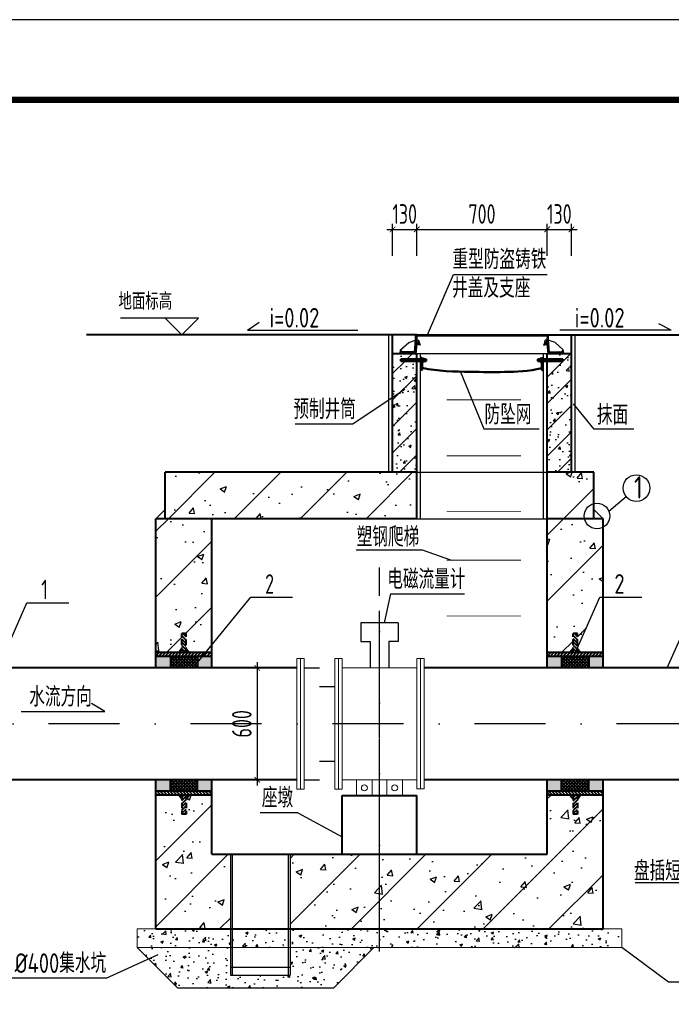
# Model space of a CAD drawing. Extents: x 1154951 to 1177180, y 3484725 to 3514600.
# Tile 10 of 17: x 1161782 to 1165279, y 3506662 to 3511944. Entities that reach past the tile are written whole.
import ezdxf
from ezdxf.enums import TextEntityAlignment as Align

# ---------------------------------------------------------------- set-up
doc = ezdxf.new("R2010")
doc.units = 0
for name, pattern in [('CENTER2', [28.575, 19.05, -3.175, 3.175, -3.175]), ('DASHDOT', [25.4, 12.7, -6.35, 0, -6.35]), ('DASHED', [19.05, 12.7, -6.35]), ('DASHED2', [9.525, 6.35, -3.175])]:
    doc.linetypes.add(name, pattern=pattern)
doc.layers.get('0').update_dxf_attribs({"linetype": 'CONTINUOUS'})
doc.layers.get('Defpoints').update_dxf_attribs({"linetype": 'CONTINUOUS'})
for name, color, linetype in [('2', 2, 'DASHED'), ('DIM', 4, 'CONTINUOUS'), ('DLSS', 8, 'CONTINUOUS'), ('GPSCOMMON', 7, 'CONTINUOUS'), ('HATCH', 251, 'CONTINUOUS'), ('THIN', 7, 'CONTINUOUS'), ('线路', 3, 'CONTINUOUS'), ('细线', 3, 'CONTINUOUS')]:
    doc.layers.add(name, color=color, linetype=linetype)
for name, color, linetype, lineweight in [('构筑物', 10, 'CONTINUOUS', 40), ('标注', 7, 'CONTINUOUS', 25), ('粗实线', 1, 'CONTINUOUS', 40), ('粗线', 1, 'CONTINUOUS', 50), ('轮廓', 1, 'CONTINUOUS', 40)]:
    doc.layers.add(name, color=color, linetype=linetype, lineweight=lineweight)
doc.styles.add('gpshz', font='tssdeng.shx', dxfattribs={"width": 0.8, "height": 2.5, "bigfont": 'hztxt.shx'})
doc.styles.add('TSSD_Dimension', font='tssdeng.shx', dxfattribs={"width": 0.7, "bigfont": 'Hztxt.shx'})
doc.styles.add('TSSD_Rein', font='tssdeng.shx', dxfattribs={"width": 0.7, "bigfont": 'hztxt.shx'})
doc.styles.add('图签', font='txt', dxfattribs={"width": 0.66})
doc.dimstyles.new('TSSD_30_30', dxfattribs={"dimtxt": 105, "dimasz": 30, "dimexe": 30, "dimexo": 75, "dimgap": 30, "dimtad": 1, "dimdec": 0, "dimzin": 0, "dimdsep": 46, "dimtxsty": 'TSSD_Dimension', "dimblk": 'ARCHTICK', "dimblk1": 'ARCHTICK', "dimblk2": 'ARCHTICK', "dimcen": 0, "dimdle": 30, "dimclrt": 7, "dimadec": 0, "dimazin": 0, "dimtfac": 1, "dimtdec": 0, "dimtix": 1, "dimtmove": 2, "dimatfit": 3, "dimfxl": 0, "dimtolj": 1, "dimtzin": 0, "dimarcsym": 0})
pattern_1 = [(50, (-60949.68, 4723840.81), (143.4520365, -12.550427), [15, -165]), (355, (-60949.68, 4723840.81), (-27.750267, 150.438427), [12, -132]), (100.4514, (-60937.72, 4723839.76), (115.701876, 137.887908), [12.748038, -140.228422]), (46.1842, (-60949.68, 4723880.81), (213.44821, -33.103803), [22.5, -247.5]), (96.6356, (-60931.9, 4723878.05), (186.93254, 194.823574), [19.122058, -210.3426]), (351.1842, (-60949.68, 4723880.8), (186.93239, 194.82372), [18, -198]), (21, (-60929.68, 4723870.81), (119.3814104, -80.523778), [15, -165]), (326, (-60929.68, 4723870.81), (48.663066, 145.030009), [12, -132]), (71.4514, (-60919.73, 4723864.1), (168.044526, 64.506099), [12.748038, -140.228422]), (37.5, (-60949.68, 4723840.81), (2.431971, 66.5787708), [0, -130.4, 0, -134, 0, -132.5]), (7.5, (-60949.68, 4723840.81), (52.6139075, 78.8823424), [0, -76.4, 0, -127.4, 0, -50.5]), (327.5, (-60994.28, 4723840.81), (106.7644872, -4.5109743), [0, -50, 0, -156, 0, -207]), (317.5, (-61014.28, 4723840.81), (116.637234, 20.0209965), [0, -65, 0, -103.6, 0, -147])]
pattern_2 = [(50, (-60949.68, 4723840.8), (358.63009, -31.37607), [37.5, -412.5]), (355, (-60949.68, 4723840.8), (-69.37567, 376.09607), [30, -330]), (100.4514, (-60919.8, 4723838.2), (289.25469, 344.71977), [31.870095, -350.571056]), (46.1842, (-60949.7, 4723940.8), (533.62052, -82.75951), [56.25, -618.75]), (96.6356, (-60905.2, 4723933.9), (467.33135, 487.05894), [47.80514, -525.8565]), (351.1842, (-60949.7, 4723940.8), (467.33097, 487.0593), [45, -495]), (21, (-60899.68, 4723915.8), (298.453526, -201.309445), [37.5, -412.5]), (326, (-60899.68, 4723915.8), (121.657666, 362.57502), [30, -330]), (71.4514, (-60874.8, 4723899.03), (420.111314, 161.26525), [31.870095, -350.571056]), (37.5, (-60949.68, 4723840.81), (6.079928, 166.446927), [0, -326, 0, -335, 0, -331.25]), (7.5, (-60949.68, 4723840.81), (131.534769, 197.205856), [0, -191, 0, -318.5, 0, -126.25]), (327.5, (-61061.18, 4723840.81), (266.911218, -11.277436), [0, -125, 0, -390, 0, -517.5]), (317.5, (-61111.18, 4723840.8), (291.593085, 50.05249), [0, -162.5, 0, -259, 0, -367.5]), (45, (-60949.68, 4723840.8), (-176.776695, 176.776695), [])]
pattern_3 = [(50, (-60949.68, 4723840.81), (143.4520365, -12.550427), [15, -165]), (355, (-60949.68, 4723840.81), (-27.750267, 150.438427), [12, -132]), (100.4514, (-60937.72, 4723839.76), (115.701876, 137.887908), [12.748038, -140.228422]), (46.1842, (-60949.68, 4723880.81), (213.44821, -33.103803), [22.5, -247.5]), (96.6356, (-60931.9, 4723878.05), (186.93254, 194.823574), [19.122058, -210.3426]), (351.1842, (-60949.68, 4723880.8), (186.93239, 194.82372), [18, -198]), (21, (-60929.68, 4723870.81), (119.3814104, -80.523778), [15, -165]), (326, (-60929.68, 4723870.81), (48.663066, 145.030009), [12, -132]), (71.4514, (-60919.73, 4723864.1), (168.044526, 64.506099), [12.748038, -140.228422]), (37.5, (-60949.68, 4723840.81), (2.431971, 66.5787708), [0, -130.4, 0, -134, 0, -132.5]), (7.5, (-60949.68, 4723840.81), (52.6139075, 78.8823424), [0, -76.4, 0, -127.4, 0, -50.5]), (327.5, (-60994.28, 4723840.81), (106.7644872, -4.5109743), [0, -50, 0, -156, 0, -207]), (317.5, (-61014.28, 4723840.81), (116.637234, 20.0209965), [0, -65, 0, -103.6, 0, -147]), (45, (-60949.68, 4723840.81), (-70.710678, 70.710678), [])]
pattern_4 = [(135, (1083291.6156, 3361297.3023), (-2.24506403, -2.24506403), [])]

# ---------------------------------------------------------------- blocks, each defined once
blk = doc.blocks.new('套管')
at = {"layer": '构筑物', "linetype": 'DASHED2'}
h = blk.add_hatch(dxfattribs=at)
h.set_pattern_fill('ANSI31', color=256, style=0)
h.set_pattern_definition([(45, (1261.959, -160723.9237), (-2.24506403, 2.24506403), [])])
h.paths.add_polyline_path([(3, 36), (-3, 36), (-3, 16), (3, 16)])
h = blk.add_hatch(dxfattribs=at)
h.set_pattern_fill('ANSI31', color=256, angle=90, style=0)
h.set_pattern_definition([(135, (1261.959, -160723.9237), (-2.24506403, -2.24506403), [])])
h.paths.add_polyline_path([(39, 16), (-39, 16), (-39, 12), (39, 12)])
h = blk.add_hatch(dxfattribs=at)
h.set_pattern_fill('AR-CONC', color=256, scale=0.01, style=0)
h.set_pattern_definition([(50, (1261.9589, -160723.9237), (1.82184669, -0.159390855), [0.1905, -2.0955]), (355, (1261.9589, -160723.9237), (-0.35242826, 1.910566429), [0.1524, -1.6764]), (100.451, (1262.1107, -160723.937), (1.469425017, 1.751166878), [0.1619, -1.7809]), (46.1842, (1261.9589, -160723.4157), (2.71079041, -0.42042328), [0.28575, -3.14325]), (96.6356, (1262.1848, -160723.4508), (2.374042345, 2.47425556), [0.24285, -2.67135]), (351.184, (1261.9589, -160723.4157), (2.37404606, 2.47425118), [0.2286, -2.5146]), (21, (1262.2129, -160723.5427), (1.516148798, -1.022655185), [0.1905, -2.0955]), (326, (1262.2129, -160723.5427), (0.618020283, 1.841879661), [0.1524, -1.6764]), (71.4514, (1262.3392, -160723.628), (2.134164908, 0.819228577), [0.1619, -1.7809]), (37.5, (1261.95886, -160723.92374), (0.0308860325, 0.8455503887), [0, -1.65608, 0, -1.7018, 0, -1.68275]), (7.5, (1261.9589, -160723.9237), (0.668196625, 1.001805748), [0, -0.97028, 0, -1.61798, 0, -0.64135]), (327.5, (1261.39244, -160723.92374), (1.3559059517, -0.05728744), [0, -0.635, 0, -1.9812, 0, -2.6289]), (317.5, (1261.1384, -160723.9237), (1.481291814, 0.25426491), [0, -0.8255, 0, -1.31572, 0, -1.8669])])
h.paths.add_polyline_path([(-19, 12), (-39, 12), (-39, 0), (-19, 0)])
h.paths.add_polyline_path([(39, 12), (19, 12), (19, 0), (39, 0)])
h = blk.add_hatch(dxfattribs=at)
h.set_pattern_fill('ANSI37', color=256, angle=90, style=0)
h.set_pattern_definition([(135, (1261.959, -160723.9237), (-2.24506403, -2.24506403), []), (225, (1261.959, -160723.9237), (2.24506403, -2.24506403), [])])
h.paths.add_polyline_path([(19, 12), (-19, 12), (-19, 0), (19, 0)])
for p, q in [((-3, 36), (3, 36)), ((-3, 16), (-3, 36)), ((3, 16), (3, 36)), ((-3, 20.4), (-7.4, 16)), ((3, 20.4), (7.4, 16))]:
    blk.add_line(p, q, dxfattribs=at)
at = {"layer": '构筑物'}
for p, q in [((-39, 16), (39, 16)), ((-39, 12), (39, 12)), ((-19, 12), (-19, 0)), ((19, 12), (19, 0))]:
    blk.add_line(p, q, dxfattribs=at)
blk = doc.blocks.new('_ARCHTICK')
at = {"color": 0, "linetype": 'ByBlock', "const_width": 0.15}
blk.add_lwpolyline([(-0.5, -0.5), (0.5, 0.5)], dxfattribs=at)
blk = doc.blocks.new('*D290')
at = {"layer": 'Defpoints', "color": 0}
for p in [(1163120.1, 3508466.5), (1163056.8, 3507866.5), (1163120.1, 3507866.5)]:
    blk.add_point(p, dxfattribs=at)
at = {"layer": 'DIM', "color": 0, "lineweight": -2}
for p, q in [((1163045.1, 3508466.5), (1163026.8, 3508466.5)), ((1163056.8, 3508496.5), (1163056.8, 3507836.5)), ((1163045.1, 3507866.5), (1163026.8, 3507866.5))]:
    blk.add_line(p, q, dxfattribs=at)
at = {"layer": 'DIM', "color": 0, "lineweight": -2, "xscale": 30, "yscale": 30, "zscale": 30}
for p, rotation in [((1163056.8, 3508466.5), 90), ((1163056.8, 3507866.5), 270)]:
    blk.add_blockref('_ARCHTICK', p, dxfattribs=dict(at, rotation=rotation))
at = {"layer": 'DIM', "color": 7, "insert": (1162974.3, 3508166.5), "char_height": 105, "attachment_point": 5, "rotation": 90, "style": 'TSSD_Dimension'}
blk.add_mtext('\\A1;600', dxfattribs=at)
blk = doc.blocks.new('*D291')
at = {"layer": 'Defpoints', "color": 0}
for p in [(1163913.3, 3510819.2), (1163783.3, 3510602.6), (1163913.3, 3510602.6)]:
    blk.add_point(p, dxfattribs=at)
at = {"layer": 'DIM', "color": 0, "lineweight": -2}
for p, q in [((1163783.3, 3510677.6), (1163783.3, 3510849.2)), ((1163913.3, 3510677.6), (1163913.3, 3510849.2)), ((1163753.3, 3510819.2), (1163943.3, 3510819.2))]:
    blk.add_line(p, q, dxfattribs=at)
at = {"layer": 'DIM', "color": 0, "lineweight": -2, "xscale": 30, "yscale": 30, "zscale": 30}
blk.add_blockref('_ARCHTICK', (1163783.3, 3510819.2), dxfattribs=at)
at = {"layer": 'DIM', "color": 0, "lineweight": -2, "xscale": 30, "yscale": 30, "zscale": 30, "rotation": 180}
blk.add_blockref('_ARCHTICK', (1163913.3, 3510819.2), dxfattribs=at)
at = {"layer": 'DIM', "color": 7, "insert": (1163848.3, 3510901.7), "char_height": 105, "attachment_point": 5, "style": 'TSSD_Dimension'}
blk.add_mtext('\\A1;130', dxfattribs=at)
blk = doc.blocks.new('*D292')
at = {"layer": 'Defpoints', "color": 0}
for p in [(1164613.3, 3510819.2), (1163913.3, 3510602.6), (1164613.3, 3510602.6)]:
    blk.add_point(p, dxfattribs=at)
at = {"layer": 'DIM', "color": 0, "lineweight": -2}
for p, q in [((1163913.3, 3510677.6), (1163913.3, 3510849.2)), ((1164613.3, 3510677.6), (1164613.3, 3510849.2)), ((1163883.3, 3510819.2), (1164643.3, 3510819.2))]:
    blk.add_line(p, q, dxfattribs=at)
at = {"layer": 'DIM', "color": 0, "lineweight": -2, "xscale": 30, "yscale": 30, "zscale": 30, "rotation": 180}
blk.add_blockref('_ARCHTICK', (1163913.3, 3510819.2), dxfattribs=at)
at = {"layer": 'DIM', "color": 0, "lineweight": -2, "xscale": 30, "yscale": 30, "zscale": 30}
blk.add_blockref('_ARCHTICK', (1164613.3, 3510819.2), dxfattribs=at)
at = {"layer": 'DIM', "color": 7, "insert": (1164263.3, 3510901.7), "char_height": 105, "attachment_point": 5, "style": 'TSSD_Dimension'}
blk.add_mtext('\\A1;700', dxfattribs=at)
blk = doc.blocks.new('*D293')
at = {"layer": 'Defpoints', "color": 0}
for p in [(1164743.3, 3510819.2), (1164613.3, 3510602.6), (1164743.3, 3510602.6)]:
    blk.add_point(p, dxfattribs=at)
at = {"layer": 'DIM', "color": 0, "lineweight": -2}
for p, q in [((1164613.3, 3510677.6), (1164613.3, 3510849.2)), ((1164743.3, 3510677.6), (1164743.3, 3510849.2)), ((1164583.3, 3510819.2), (1164773.3, 3510819.2))]:
    blk.add_line(p, q, dxfattribs=at)
at = {"layer": 'DIM', "color": 0, "lineweight": -2, "xscale": 30, "yscale": 30, "zscale": 30}
blk.add_blockref('_ARCHTICK', (1164613.3, 3510819.2), dxfattribs=at)
at = {"layer": 'DIM', "color": 0, "lineweight": -2, "xscale": 30, "yscale": 30, "zscale": 30, "rotation": 180}
blk.add_blockref('_ARCHTICK', (1164743.3, 3510819.2), dxfattribs=at)
at = {"layer": 'DIM', "color": 7, "insert": (1164678.3, 3510901.7), "char_height": 105, "attachment_point": 5, "style": 'TSSD_Dimension'}
blk.add_mtext('\\A1;130', dxfattribs=at)
blk = doc.blocks.new('*U285')
at = {"color": 0}
blk.add_lwpolyline([(0, 0), (420, 0), (420, 297), (0, 297)], close=True, dxfattribs=at)
at = {"color": 0, "const_width": 0.75}
blk.add_lwpolyline([(410, 10), (410, 287), (25, 287), (25, 10), (410, 10)], dxfattribs=at)
at = {"color": 0, "linetype": 'Continuous', "style": '图签', "flags": 8}
for tag, width, p, p2 in [('设计总负责', 0.611046, (130.25, 28.99), (141.11, 28.99)), ('工程名称', 2.988281, (283.25, 28.99), (325.75, 28.99)), ('图纸编号', 2.575163, (345.13, 28.99), (381.76, 28.99)), ('子项名称', 2.988281, (283.25, 20.99), (325.75, 20.99))]:
    blk.add_attdef(tag, text='', height=2.5, dxfattribs=dict(at, width=width)).set_placement(p, p2, align=Align.FIT)
at = {"color": 0, "linetype": 'Continuous', "ltscale": 0.055, "style": '图签', "flags": 8}
for tag, width, p, p2 in [('审定', 1.617188, (172.25, 28.99), (183.75, 28.99)), ('设计', 1.617188, (214.25, 28.99), (225.75, 28.99)), ('工程编号', 0.738284, (256.25, 28.99), (266.75, 28.99)), ('版本', 1.530605, (397.87, 28.99), (408.75, 28.99)), ('设计负责', 0.763807, (130.25, 20.99), (141.11, 20.99)), ('审核', 1.617188, (172.25, 20.99), (183.75, 20.99)), ('注册工程师', 0.646875, (214.25, 20.99), (225.75, 20.99)), ('图纸比例', 0.738284, (256.25, 20.99), (266.75, 20.99)), ('专业负责', 0.763807, (130.25, 12.65), (141.11, 12.65)), ('校核', 1.617188, (172.25, 12.65), (183.75, 12.65)), ('注册建筑师', 0.646875, (214.25, 12.65), (225.75, 12.65)), ('出图日期', 0.738284, (256.25, 12.65), (266.75, 12.65))]:
    blk.add_attdef(tag, text='', height=2.5, dxfattribs=dict(at, width=width)).set_placement(p, p2, align=Align.FIT)
at = {"color": 0, "linetype": 'Continuous', "style": '图签'}
for tag, p, width in [('设计证书', (43.26, 16.37), 1.55), ('咨询证书', (43.26, 12.88), 0.9)]:
    blk.add_attdef(tag, p, '', height=2, dxfattribs=dict(at, width=width))
at = {"color": 0, "linetype": 'Continuous', "style": '图签', "width": 0.85}
for tag, height, p in [('图纸名称_2_1', 2.2, (305.02, 15.12)), ('图纸名称_1_1', 2.5, (305.02, 13.35)), ('图纸名称_2_2', 2.2, (305.02, 11.51))]:
    blk.add_attdef(tag, text='', height=height, dxfattribs=at).set_placement(p, align=Align.CENTER)
blk = doc.blocks.new('20180504.1550169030')
at = {"layer": 'HATCH'}
h = blk.add_hatch(dxfattribs=at)
h.set_pattern_fill('ARMORED', color=256, scale=20, style=0)
h.set_pattern_definition(pattern_3)
h.paths.add_polyline_path([(1163913.3, 3510112.7), (1163828, 3510112.7), (1163828, 3510122.7), (1163913.3, 3510122.7), (1163913.3, 3510152.7), (1163908.2, 3510152.7), (1163908.3, 3510153.2), (1163823.2, 3510153.2), (1163823.3, 3510153.3), (1163783.3, 3510153.3), (1163783.3, 3509516.5), (1163913.3, 3509516.5)])
h = blk.add_hatch(dxfattribs=at)
h.set_pattern_fill('ARMORED', color=256, scale=20, style=0)
h.set_pattern_definition(pattern_3)
h.paths.add_polyline_path([(1164743.3, 3510153.3), (1164702.9, 3510153.3), (1164702.9, 3510153.2), (1164617.8, 3510153.2), (1164617.9, 3510152.7), (1164613.3, 3510152.7), (1164613.3, 3510122.7), (1164698, 3510122.7), (1164698, 3510112.7), (1164613.3, 3510112.7), (1164613.3, 3509516.5), (1164743.3, 3509516.5)])
h = blk.add_hatch(dxfattribs=at)
h.set_pattern_fill('ARMORED', color=256, scale=50, style=0)
h.set_pattern_definition(pattern_2)
h.paths.add_polyline_path([(1163913.3, 3509516.5), (1162563.3, 3509516.5), (1162563.3, 3509266.5), (1163913.3, 3509266.5)])
h = blk.add_hatch(dxfattribs=at)
h.set_pattern_fill('ARMORED', color=256, scale=50, style=0)
h.set_pattern_definition(pattern_2)
h.paths.add_polyline_path([(1164863.3, 3509516.5), (1164613.3, 3509516.5), (1164613.3, 3509266.5), (1164813.3, 3509266.5, -0.054988), (1164811.6, 3509281.5, -0.342661), (1164863.3, 3509348)])
h = blk.add_hatch(dxfattribs=at)
h.set_pattern_fill('ARMORED', color=256, scale=50, style=0)
h.set_pattern_definition(pattern_2)
h.paths.add_polyline_path([(1162813.3, 3509266.5), (1162513.3, 3509266.5), (1162513.3, 3508548.3), (1162635.4, 3508548.3), (1162652.2, 3508570.7), (1162652.2, 3508650.6), (1162675.2, 3508650.6), (1162675.2, 3508570.7), (1162692, 3508548.3), (1162778.9, 3508548.3), (1162813.3, 3508590.5)])
h = blk.add_hatch(dxfattribs=at)
h.set_pattern_fill('ARMORED', color=256, scale=50, style=0)
h.set_pattern_definition(pattern_2)
h.paths.add_polyline_path([(1164913.3, 3509221.2, -0.499032), (1164813.3, 3509266.5), (1164613.3, 3509266.5), (1164613.3, 3508548.3), (1164735.4, 3508548.3), (1164752.2, 3508570.7), (1164752.2, 3508650.6), (1164775.2, 3508650.6), (1164775.2, 3508572.5), (1164896.5, 3508846.5), (1164913.3, 3508846.5)])
h = blk.add_hatch(dxfattribs=at)
h.set_pattern_fill('ARMORED', color=256, scale=50, style=0)
h.set_pattern_definition(pattern_2)
h.paths.add_polyline_path([(1162813.3, 3507784.6), (1162692, 3507784.6), (1162675.2, 3507762.2), (1162675.2, 3507682.3), (1162652.2, 3507682.3), (1162652.2, 3507762.2), (1162635.4, 3507784.6), (1162513.3, 3507784.6), (1162513.3, 3507066.5), (1162913.3, 3507066.5), (1162913.3, 3507466.5), (1162813.3, 3507466.5)])
h = blk.add_hatch(dxfattribs=at)
h.set_pattern_fill('ARMORED', color=256, scale=50, style=0)
h.set_pattern_definition(pattern_2)
h.paths.add_polyline_path([(1164913.3, 3507784.6), (1164792, 3507784.6), (1164775.2, 3507762.2), (1164775.2, 3507682.3), (1164752.2, 3507682.3), (1164752.2, 3507762.2), (1164735.4, 3507784.6), (1164613.3, 3507784.6), (1164613.3, 3507466.5), (1163233.3, 3507466.5), (1163233.3, 3507066.5), (1164913.3, 3507066.5)])
h = blk.add_hatch(dxfattribs=at)
h.set_pattern_fill('CONCRETE', color=256, scale=20, style=0)
h.set_pattern_definition(pattern_1)
h.paths.add_polyline_path([(1162913.3, 3507066.5), (1162513.3, 3507066.5), (1162413.3, 3507066.5), (1162413.3, 3506966.5), (1162913.3, 3506966.5)])
h = blk.add_hatch(dxfattribs=at)
h.set_pattern_fill('CONCRETE', color=256, scale=20, style=0)
h.set_pattern_definition(pattern_1)
h.paths.add_polyline_path([(1163223.3, 3507066.5), (1162923.3, 3507066.5), (1162923.3, 3506966.5), (1163223.3, 3506966.5)])
h = blk.add_hatch(dxfattribs=at)
h.set_pattern_fill('CONCRETE', color=256, scale=20, style=0)
h.set_pattern_definition(pattern_1)
h.paths.add_polyline_path([(1165013.3, 3507066.5), (1164913.3, 3507066.5), (1163233.3, 3507066.5), (1163233.3, 3506966.5), (1163513.3, 3506966.5), (1164613.3, 3506966.5), (1164913.3, 3506966.5), (1165013.3, 3506966.5)])
h = blk.add_hatch(dxfattribs=at)
h.set_pattern_fill('CONCRETE', color=256, scale=20, style=0)
h.set_pattern_definition(pattern_1)
h.paths.add_polyline_path([(1163683.3, 3506966.5), (1163513.3, 3506966.5), (1163233.3, 3506966.5), (1163233.3, 3506817.6), (1162913.3, 3506817.6), (1162913.3, 3506966.5), (1162413.3, 3506966.5), (1162629.2, 3506750.6), (1163467.4, 3506750.6)])
at = {"layer": '细线', "linetype": 'Continuous', "lineweight": 25}
h = blk.add_hatch(dxfattribs=at)
h.set_pattern_fill('ANSI31', color=256, angle=90, style=0)
h.set_pattern_definition(pattern_4)
h.paths.add_polyline_path([(1163923, 3510225.2), (1163925, 3510214), (1163912.9, 3510213.6), (1163916.9, 3510225.1), (1163914.3, 3510225), (1163913.7, 3510252.6), (1163906.4, 3510252.7), (1163907, 3510225.5), (1163906, 3510225.2), (1163900.6, 3510161.8), (1163832.5, 3510163.2), (1163832.5, 3510168.2), (1163825.8, 3510168.2), (1163823.2, 3510153.2), (1163908.3, 3510153.2), (1163913, 3510203.2), (1163930.9, 3510198.7)])
h = blk.add_hatch(dxfattribs=at)
h.set_pattern_fill('ANSI31', color=256, angle=90, style=0)
h.set_pattern_definition(pattern_4)
h.paths.add_polyline_path([(1163923, 3510225.2), (1163925, 3510214), (1163912.9, 3510213.6), (1163916.9, 3510225.1), (1163914.3, 3510225), (1163913.7, 3510252.6), (1163906.4, 3510252.7), (1163907, 3510225.5), (1163906, 3510225.2), (1163900.6, 3510161.8), (1163832.5, 3510163.2), (1163832.5, 3510168.2), (1163825.8, 3510168.2), (1163823.2, 3510153.2), (1163908.3, 3510153.2), (1163913, 3510203.2), (1163930.9, 3510198.7)])
h = blk.add_hatch(dxfattribs=at)
h.set_pattern_fill('ANSI31', color=256, angle=90, style=0)
h.set_pattern_definition(pattern_4)
h.paths.add_polyline_path([(1164612.4, 3510252.7), (1163913.7, 3510252.7), (1163913.9, 3510245.7), (1164612.2, 3510245.7)])
h = blk.add_hatch(dxfattribs=at)
h.set_pattern_fill('ANSI31', color=256, angle=90, style=0)
h.set_pattern_definition(pattern_4)
h.paths.add_polyline_path([(1164619.7, 3510252.7), (1164612.4, 3510252.6), (1164611.8, 3510225), (1164609.2, 3510225.1), (1164613.2, 3510213.6), (1164601.1, 3510214), (1164603.1, 3510225.2), (1164595.2, 3510198.7), (1164613.1, 3510203.2), (1164617.8, 3510153.2), (1164702.9, 3510153.2), (1164700.3, 3510168.2), (1164693.6, 3510168.2), (1164693.6, 3510163.2), (1164625.5, 3510161.8), (1164620.1, 3510225.2), (1164619.1, 3510225.5)])
for p, q in [((1163004.7, 3510279), (1163067, 3510321.3)), ((1165279.3, 3510279), (1165212.5, 3510312.7)), ((1163004.7, 3510279), (1163597, 3510279)), ((1163004.7, 3510279), (1163597, 3510279)), ((1163004.7, 3510279), (1163597, 3510279)), ((1165279.3, 3510279), (1164681.2, 3510279)), ((1162736.6, 3508496.4), (1163021.9, 3508846.2)), ((1163021.9, 3508846.2), (1163246.3, 3508846.2)), ((1163771.9, 3508863.3), (1164170.2, 3508863.3)), ((1164741.7, 3508496.7), (1164896.5, 3508846.5)), ((1164896.5, 3508846.5), (1165120.9, 3508846.5)), ((1161665.8, 3508466.5), (1161820.6, 3508816.3)), ((1161820.6, 3508816.3), (1162045, 3508816.3)), ((1165257.2, 3508466.5), (1165412, 3508816.3))]:
    blk.add_line(p, q)
at = {"color": 1, "linetype": 'Continuous'}
for p, q in [((1163763.3, 3509516.5), (1163763.3, 3510253.3)), ((1164763.3, 3509516.5), (1164763.3, 3510253.3)), ((1163933.3, 3509266.5), (1163933.3, 3510153.3)), ((1164593.3, 3509266.5), (1164593.3, 3510153.3)), ((1163913.3, 3509516.5), (1163933.3, 3509516.5)), ((1163933.3, 3509516.5), (1164613.3, 3509516.5)), ((1164183.5, 3509516.5), (1164863.3, 3509516.5)), ((1163913.3, 3509266.5), (1163933.3, 3509266.5)), ((1163933.3, 3509266.5), (1164913.3, 3509266.5))]:
    blk.add_line(p, q, dxfattribs=at)
at = {"color": 1, "linetype": 'CENTER2'}
for p, q in [((1163103.5, 3509516.5), (1163053.5, 3509516.5)), ((1163053.5, 3509516.5), (1163243.5, 3509516.5)), ((1163103.5, 3509266.5), (1163113.5, 3509266.5))]:
    blk.add_line(p, q, dxfattribs=at)
at = {"const_width": 5}
for points in [[(1164073.3, 3509904.8), (1164473.3, 3509904.8)], [(1164073.3, 3509604.8), (1164473.3, 3509604.8)], [(1164073.3, 3509304.8), (1164473.3, 3509304.8)], [(1164073.3, 3509044.8), (1164473.3, 3509044.8)], [(1164073.3, 3508744.8), (1164473.3, 3508744.8)]]:
    blk.add_lwpolyline(points, dxfattribs=at)
blk.add_circle((1165092.1, 3509431.2), 71.6)
at = {"layer": '2', "linetype": 'DASHDOT', "ltscale": 30}
for p, q in [((1163713.3, 3507328.4), (1163713.3, 3509004.5)), ((1163713.3, 3506944.9), (1163713.3, 3508773.5)), ((1166128.7, 3508166.5), (1160697.1, 3508166.5))]:
    blk.add_line(p, q, dxfattribs=at)
at = {"layer": 'DLSS'}
for p, q in [((1163849.2, 3509959.3), (1163571.9, 3509776.7)), ((1163260.6, 3509776.7), (1163571.9, 3509776.7)), ((1162563.3, 3509316.5), (1162513.3, 3509266.5)), ((1164863.3, 3509316.5), (1164913.3, 3509266.5))]:
    blk.add_line(p, q, dxfattribs=at)
at = {"layer": 'DLSS', "linetype": 'DASHED2', "ltscale": 0.3}
blk.add_line((1162923.3, 3507466.5), (1162923.3, 3506817.6), dxfattribs=at)
at = {"layer": 'GPSCOMMON'}
for p, q in [((1163970.6, 3510253.3), (1164110.8, 3510576.7)), ((1164110.8, 3510576.7), (1164612.3, 3510576.7)), ((1163004.7, 3510279), (1163067, 3510321.3)), ((1165279.3, 3510279), (1165212.5, 3510312.7)), ((1163004.7, 3510279), (1163597, 3510279)), ((1165279.3, 3510279), (1164681.2, 3510279)), ((1164146.3, 3510057.7), (1164273.7, 3509748.8)), ((1164753.3, 3509883.4), (1164862.9, 3509747.6)), ((1164273.7, 3509748.8), (1164570.3, 3509748.8)), ((1165079, 3509747.6), (1164862.9, 3509747.6)), ((1165037.7, 3509384.7), (1164944.8, 3509305.2)), ((1163588.6, 3509100), (1163941.9, 3509100)), ((1163941.9, 3509100), (1164099.6, 3509044.8)), ((1163771.9, 3508863.3), (1163738.3, 3508708.6)), ((1163813.3, 3508708.6), (1163613.3, 3508708.6)), ((1163613.3, 3508708.6), (1163613.3, 3508608.6)), ((1163813.3, 3508708.6), (1163813.3, 3508608.6)), ((1163613.3, 3508608.6), (1163663.3, 3508608.6)), ((1163663.3, 3508608.6), (1163663.3, 3508466.5)), ((1163813.3, 3508608.6), (1163763.3, 3508608.6)), ((1163763.3, 3508608.6), (1163763.3, 3508466.5)), ((1163308.7, 3508466.5), (1163391, 3508466.5)), ((1163391, 3508366.5), (1163473.3, 3508366.5)), ((1162239, 3508233.2), (1162168.2, 3508275.2)), ((1161789.2, 3508233.2), (1162239, 3508233.2)), ((1163391, 3507966.5), (1163473.3, 3507966.5)), ((1163308.7, 3507866.5), (1163391, 3507866.5)), ((1163274.5, 3507689.3), (1163072.2, 3507689.3)), ((1163274.5, 3507689.3), (1163513.3, 3507560)), ((1162913.3, 3507466.5), (1162913.3, 3506817.6)), ((1163223.3, 3507466.5), (1163223.3, 3506817.6)), ((1163233.3, 3507466.5), (1163233.3, 3506817.6)), ((1165084.8, 3507314.8), (1165412.3, 3507314.8)), ((1162247, 3506801.7), (1162524.5, 3506928.2)), ((1162413.3, 3506966.5), (1162629.2, 3506750.6)), ((1163683.3, 3506966.5), (1163467.4, 3506750.6)), ((1165264.5, 3506781.4), (1165013.3, 3506966.5)), ((1162913.3, 3506861), (1163233.3, 3506861)), ((1162247, 3506801.7), (1161728.9, 3506801.7)), ((1162913.3, 3506817.6), (1163233.3, 3506817.6)), ((1165816.5, 3506781.4), (1165264.5, 3506781.4)), ((1162629.2, 3506750.6), (1163467.4, 3506750.6))]:
    blk.add_line(p, q, dxfattribs=at)
blk.add_circle((1164880.3, 3509281.5), 68.7, dxfattribs=at)
at = {"layer": 'THIN'}
for p, q in [((1162562.3, 3510343.3), (1162322.7, 3510343.3)), ((1162652.3, 3510253.3), (1162562.3, 3510343.3)), ((1162742.3, 3510343.3), (1162562.3, 3510343.3)), ((1162652.3, 3510253.3), (1162742.3, 3510343.3)), ((1162652.3, 3510253.3), (1162652.3, 3510253.3)), ((1162652.3, 3510253.3), (1162652.3, 3510253.3))]:
    blk.add_line(p, q, dxfattribs=at)
at = {"layer": '标注'}
for p, q in [((1164590.1, 3510122.7), (1164590.1, 3510132.7)), ((1164590.1, 3510132.7), (1164591.6, 3510132.7)), ((1164591.6, 3510132.7), (1164591.6, 3510102.7))]:
    blk.add_line(p, q, dxfattribs=at)
at = {"layer": '粗实线'}
for p, q in [((1163913.3, 3510253.3), (1162140.1, 3510253.3)), ((1163783.3, 3509516.5), (1163783.3, 3510253.3)), ((1164613.3, 3510253.3), (1165374.1, 3510253.3)), ((1164743.3, 3509516.5), (1164743.3, 3510253.3)), ((1163783.3, 3510153.3), (1163913.3, 3510153.3)), ((1163783.3, 3510153.3), (1163913.3, 3510153.3)), ((1163913.3, 3509266.5), (1163913.3, 3510153.3)), ((1164613.3, 3509266.5), (1164613.3, 3510153.3)), ((1164613.3, 3510153.3), (1164743.3, 3510153.3)), ((1164863.3, 3509516.5), (1164613.3, 3509516.5)), ((1164913.3, 3509266.5), (1164613.3, 3509266.5)), ((1163513.3, 3507466.5), (1163513.3, 3507782.8)), ((1163513.3, 3507782.8), (1163913.3, 3507782.8)), ((1163913.3, 3507466.5), (1163913.3, 3507782.8))]:
    blk.add_line(p, q, dxfattribs=at)
at = {"layer": '粗实线', "lineweight": 20}
for p, q in [((1163268.7, 3508516.5), (1163308.7, 3508516.5)), ((1163268.7, 3507816.5), (1163268.7, 3508516.5)), ((1163288.7, 3507816.5), (1163288.7, 3508516.5)), ((1163308.7, 3507816.5), (1163308.7, 3508516.5)), ((1163473.3, 3508516.5), (1163513.3, 3508516.5)), ((1163473.3, 3507816.5), (1163473.3, 3508516.5)), ((1163493.3, 3507816.5), (1163493.3, 3508516.5)), ((1163513.3, 3507816.5), (1163513.3, 3508516.5)), ((1163953.3, 3508516.5), (1163913.3, 3508516.5)), ((1163913.3, 3507817.7), (1163913.3, 3508516.5)), ((1163933.3, 3507817.7), (1163933.3, 3508516.5)), ((1163953.3, 3507817.7), (1163953.3, 3508516.5)), ((1163913.3, 3508466.5), (1163513.3, 3508466.5)), ((1163513.3, 3507866.5), (1163913.3, 3507866.5)), ((1163589.6, 3507866.5), (1163589.6, 3507782.8)), ((1163674, 3507782.8), (1163674, 3507866.5)), ((1163752.7, 3507782.8), (1163752.7, 3507866.5)), ((1163837, 3507866.5), (1163837, 3507782.8)), ((1163268.7, 3507816.5), (1163308.7, 3507816.5)), ((1163473.3, 3507816.5), (1163513.3, 3507816.5)), ((1163953.3, 3507817.7), (1163913.3, 3507817.7))]:
    blk.add_line(p, q, dxfattribs=at)
for centre in [(1163631.8, 3507823), (1163794.8, 3507823)]:
    blk.add_circle(centre, 16.1, dxfattribs=at)
at = {"layer": '粗线'}
for p, q in [((1163934.5, 3510122.7), (1163828, 3510122.7)), ((1163828, 3510122.7), (1163828, 3510112.7)), ((1163934.5, 3510122.7), (1163828, 3510122.7)), ((1163828, 3510122.7), (1163828, 3510112.7)), ((1163934.5, 3510112.7), (1163828, 3510112.7)), ((1163934.5, 3510112.7), (1163828, 3510112.7)), ((1163936, 3510132.7), (1163934.5, 3510132.7)), ((1163934.5, 3510132.7), (1163934.5, 3510102.7)), ((1163936, 3510132.7), (1163934.5, 3510132.7)), ((1163934.5, 3510132.7), (1163934.5, 3510102.7)), ((1163934.5, 3510102.7), (1163936, 3510102.7)), ((1163934.5, 3510102.7), (1163936, 3510102.7)), ((1163936, 3510122.7), (1163936, 3510132.7)), ((1163936, 3510122.7), (1163936, 3510132.7)), ((1163936, 3510125.7), (1163936, 3510067.5)), ((1163936, 3510125.7), (1163936, 3510067.5)), ((1163942, 3510108.7), (1163942, 3510126.7)), ((1163942, 3510126.7), (1163950, 3510126.7)), ((1163942, 3510108.7), (1163942, 3510126.7)), ((1163942, 3510126.7), (1163950, 3510126.7)), ((1163942, 3510122.7), (1163942, 3510125.7)), ((1163942, 3510122.7), (1163942, 3510125.7)), ((1163942, 3510117.7), (1163950, 3510117.7)), ((1163942, 3510117.7), (1163950, 3510117.7)), ((1163942, 3510108.7), (1163950, 3510108.7)), ((1163942, 3510108.7), (1163942, 3510067.5)), ((1163942, 3510108.7), (1163950, 3510108.7)), ((1163942, 3510108.7), (1163942, 3510067.5)), ((1163950, 3510126.7), (1163950, 3510126.7)), ((1163950, 3510126.7), (1163950, 3510126.7)), ((1163950, 3510112.6), (1163950, 3510122.8)), ((1163950, 3510112.6), (1163950, 3510122.8)), ((1163963, 3510122.7), (1163950, 3510122.7)), ((1163963, 3510122.7), (1163950, 3510122.7)), ((1163963, 3510112.7), (1163950, 3510112.7)), ((1163963, 3510112.7), (1163950, 3510112.7)), ((1163950, 3510108.7), (1163950, 3510108.7)), ((1163950, 3510108.7), (1163950, 3510108.7)), ((1163963, 3510112.7), (1163963, 3510122.7)), ((1163963, 3510112.7), (1163963, 3510122.7)), ((1164563, 3510122.7), (1164576.1, 3510122.7)), ((1164563, 3510112.7), (1164563, 3510122.7)), ((1164563, 3510112.7), (1164576.1, 3510112.7)), ((1164576.1, 3510126.7), (1164576.1, 3510126.7)), ((1164584.1, 3510126.7), (1164576.1, 3510126.7)), ((1164576.1, 3510112.6), (1164576.1, 3510122.8)), ((1164584.1, 3510117.7), (1164576.1, 3510117.7)), ((1164576.1, 3510108.7), (1164576.1, 3510108.7)), ((1164584.1, 3510108.7), (1164576.1, 3510108.7)), ((1164584.1, 3510108.7), (1164584.1, 3510126.7)), ((1164584.1, 3510122.7), (1164584.1, 3510125.7)), ((1164584.1, 3510108.7), (1164584.1, 3510067.5)), ((1164590.1, 3510125.7), (1164590.1, 3510067.5)), ((1164591.6, 3510102.7), (1164590.1, 3510102.7)), ((1164591.6, 3510122.7), (1164698, 3510122.7)), ((1164591.6, 3510112.7), (1164698, 3510112.7)), ((1164698, 3510122.7), (1164698, 3510112.7))]:
    blk.add_line(p, q, dxfattribs=at)
for centre, radius, start, end in [((1163939, 3510125.7), 3, 0, 180), ((1163939, 3510125.7), 3, 0, 180), ((1163946.9, 3510124.7), 3.66, 327.9696, 32.6335), ((1163946.9, 3510124.7), 3.66, 327.9696, 32.6335), ((1163946.9, 3510110.7), 3.66, 327.3665, 32.0304), ((1163946.9, 3510110.7), 3.66, 327.3665, 32.0304), ((1164579.2, 3510124.7), 3.66, 147.3665, 212.0304), ((1164579.2, 3510110.7), 3.66, 147.9696, 212.6335), ((1164587.1, 3510125.7), 3, 0, 180), ((1163939, 3510067.5), 3, 180, 0), ((1163939, 3510067.5), 3, 180, 0), ((1164587.1, 3510067.5), 3, 180, 0)]:
    blk.add_arc(centre, radius, start, end, dxfattribs=at)
blk.add_open_spline([(1163942, 3510076.4), (1164025, 3510057.4), (1164192.8, 3510054.3), (1164382.5, 3510053.2), (1164513.7, 3510056), (1164584.1, 3510075.4)], degree=3, knots=[2.032404, 2.032404, 2.032404, 2.032404, 27.052062, 46.971166, 67.541322, 67.541322, 67.541322, 67.541322], dxfattribs=at)
at = {"layer": '细线', "linetype": 'Continuous', "lineweight": 25}
for p, q in [((1163826.6, 3510173), (1163870.9, 3510211.9)), ((1163826.6, 3510173), (1163870.9, 3510211.9)), ((1163870.9, 3510211.9), (1163907, 3510225.5)), ((1163870.9, 3510211.9), (1163907, 3510225.5)), ((1163900.6, 3510161.8), (1163906, 3510225.2)), ((1163900.6, 3510161.8), (1163906, 3510225.2)), ((1163900.9, 3510162.4), (1163905, 3510202.4)), ((1163900.9, 3510162.4), (1163905, 3510202.4)), ((1164619.7, 3510252.7), (1163906.4, 3510252.7)), ((1163906.4, 3510224.8), (1163906.4, 3510252.7)), ((1163907, 3510225.5), (1163906.4, 3510252.7)), ((1163906.4, 3510252.7), (1163913.7, 3510252.6)), ((1163906.4, 3510224.8), (1163906.4, 3510252.7)), ((1163907, 3510225.5), (1163906.4, 3510252.7)), ((1163906.4, 3510252.7), (1163913.7, 3510252.6)), ((1163908.2, 3510152.7), (1163913, 3510203.2)), ((1163913, 3510203.2), (1163908.2, 3510152.7)), ((1163908.2, 3510152.7), (1163913, 3510203.2)), ((1163913, 3510203.2), (1163908.2, 3510152.7)), ((1163912.9, 3510213.6), (1163917, 3510225.5)), ((1163912.9, 3510213.6), (1163917, 3510225.5)), ((1163912.9, 3510213.6), (1163925, 3510214)), ((1163912.9, 3510213.6), (1163925, 3510214)), ((1163930.9, 3510198.7), (1163913, 3510203.2)), ((1163930.9, 3510198.7), (1163913, 3510203.2)), ((1163913.7, 3510252.6), (1163914.3, 3510225)), ((1163913.7, 3510252.6), (1163914.3, 3510225)), ((1164612.2, 3510245.7), (1163913.9, 3510245.7)), ((1163914.3, 3510225), (1163923, 3510225.2)), ((1163914.3, 3510225), (1163923, 3510225.2)), ((1163925, 3510214.1), (1163922.9, 3510225.4)), ((1163925, 3510214.1), (1163922.9, 3510225.4)), ((1163923, 3510225.2), (1163930.9, 3510198.7)), ((1163923, 3510225.2), (1163930.9, 3510198.7)), ((1163930.9, 3510198.7), (1163929.4, 3510203.5)), ((1163930.9, 3510198.7), (1163929.4, 3510203.5)), ((1164603.1, 3510225.2), (1164595.2, 3510198.7)), ((1164595.2, 3510198.7), (1164596.7, 3510203.5)), ((1164595.2, 3510198.7), (1164613.1, 3510203.2)), ((1164601.1, 3510214.1), (1164603.2, 3510225.4)), ((1164613.2, 3510213.6), (1164601.1, 3510214)), ((1164611.8, 3510225), (1164603.1, 3510225.2)), ((1164613.2, 3510213.6), (1164609.1, 3510225.5)), ((1164612.4, 3510252.6), (1164611.8, 3510225)), ((1164619.7, 3510252.7), (1164612.4, 3510252.6)), ((1164617.9, 3510152.7), (1164613.1, 3510203.2)), ((1164613.1, 3510203.2), (1164617.9, 3510152.7)), ((1164619.1, 3510225.5), (1164619.7, 3510252.7)), ((1164655.2, 3510211.9), (1164619.1, 3510225.5)), ((1164619.7, 3510224.8), (1164619.7, 3510252.7)), ((1164625.5, 3510161.8), (1164620.1, 3510225.2)), ((1164625.2, 3510162.4), (1164621, 3510202.4)), ((1164699.5, 3510173), (1164655.2, 3510211.9)), ((1163823.2, 3510153.2), (1163826.7, 3510173.2)), ((1163823.2, 3510153.2), (1163826.7, 3510173.2)), ((1163823.2, 3510153.2), (1163908.3, 3510153.2)), ((1163823.2, 3510153.2), (1163908.3, 3510153.2)), ((1163825.8, 3510168.2), (1163832.5, 3510168.2)), ((1163825.8, 3510168.2), (1163832.5, 3510168.2)), ((1163832.5, 3510163.2), (1163832.5, 3510168.2)), ((1163832.5, 3510163.2), (1163832.5, 3510168.2)), ((1163900.6, 3510161.8), (1163832.5, 3510163.2)), ((1163900.6, 3510161.8), (1163832.5, 3510163.2)), ((1164702.9, 3510153.2), (1164617.8, 3510153.2)), ((1164625.5, 3510161.8), (1164693.6, 3510163.2)), ((1164693.6, 3510163.2), (1164693.6, 3510168.2)), ((1164700.3, 3510168.2), (1164693.6, 3510168.2)), ((1164702.9, 3510153.2), (1164699.4, 3510173.2))]:
    blk.add_line(p, q, dxfattribs=at)
at = {"layer": '细线'}
blk.add_line((1163908.2, 3510152.7), (1164617.9, 3510152.7), dxfattribs=at)
at = {"layer": '轮廓'}
for p, q in [((1163913.3, 3509516.5), (1162563.3, 3509516.5)), ((1162563.3, 3509266.5), (1162563.3, 3509516.5)), ((1164613.3, 3508466.5), (1164613.3, 3509516.5)), ((1164863.3, 3509266.5), (1164863.3, 3509516.5)), ((1162513.3, 3508466.5), (1162513.3, 3509266.5)), ((1163913.3, 3509266.5), (1162513.3, 3509266.5)), ((1162813.3, 3508466.5), (1162813.3, 3509266.5)), ((1164913.3, 3508466.5), (1164913.3, 3509266.5)), ((1163268.7, 3508466.5), (1161557.3, 3508466.5)), ((1165384.3, 3508466.5), (1163953.3, 3508466.5)), ((1163268.7, 3507866.5), (1161557.3, 3507866.5)), ((1162513.3, 3507066.5), (1162513.3, 3507866.5)), ((1162813.3, 3507466.5), (1162813.3, 3507866.5)), ((1165384.3, 3507866.5), (1163953.3, 3507866.5)), ((1164613.3, 3507466.5), (1164613.3, 3507866.5)), ((1164913.3, 3507066.5), (1164913.3, 3507866.5)), ((1162813.3, 3507466.5), (1164613.3, 3507466.5)), ((1162513.3, 3507066.5), (1164913.3, 3507066.5))]:
    blk.add_line(p, q, dxfattribs=at)
at = {"layer": '轮廓', "lineweight": 20}
for p, q in [((1162413.3, 3506966.5), (1162413.3, 3507066.5)), ((1162413.3, 3507066.5), (1162513.3, 3507066.5)), ((1162413.3, 3507066.5), (1164613.3, 3507066.5)), ((1162513.3, 3507066.5), (1162813.3, 3507066.5)), ((1164613.3, 3507066.5), (1164913.3, 3507066.5)), ((1165013.3, 3507066.5), (1164913.3, 3507066.5)), ((1165013.3, 3506966.5), (1165013.3, 3507066.5)), ((1162413.3, 3506966.5), (1162513.3, 3506966.5)), ((1162413.3, 3506966.5), (1163513.3, 3506966.5)), ((1162513.3, 3506966.5), (1162813.3, 3506966.5)), ((1163513.3, 3506966.5), (1164613.3, 3506966.5)), ((1164613.3, 3506966.5), (1164913.3, 3506966.5)), ((1164913.3, 3506966.5), (1165013.3, 3506966.5))]:
    blk.add_line(p, q, dxfattribs=at)
at = {"layer": 'GPSCOMMON', "xscale": 43, "yscale": 43}
blk.add_blockref('*U285', (1159120.4, 3499173.1), dxfattribs=at)
at = {"layer": '轮廓', "xscale": -3.836624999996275, "yscale": 5.115520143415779, "zscale": 5.115520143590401}
for p in [(1162663.7, 3508466.5), (1164763.7, 3508466.5)]:
    blk.add_blockref('套管', p, dxfattribs=at)
at = {"layer": '轮廓', "xscale": 3.836624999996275, "yscale": 5.115520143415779, "zscale": 5.115520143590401, "rotation": 180}
for p in [(1162663.7, 3507866.5), (1164763.7, 3507866.5)]:
    blk.add_blockref('套管', p, dxfattribs=at)
at = {"style": 'gpshz', "width": 0.8}
blk.add_text('1', height=120, dxfattribs=at).set_placement((1165079.5, 3509375.3))
at = {"layer": 'THIN', "style": 'gpshz', "width": 0.8}
blk.add_text('地面标高', height=90, dxfattribs=at).set_placement((1162600.2, 3510361.3), align=Align.BOTTOM_RIGHT)
at = {"layer": '线路', "color": 7, "linetype": 'Continuous', "lineweight": -2}
for s, style, width, p in [('重型防盗铸铁', 'gpshz', 0.8, (1164105, 3510605.9)), ('井盖及支座', 'gpshz', 0.8, (1164102.8, 3510452.2)), ('i=0.02', 'gpshz', 0.8, (1163122.2, 3510292.6)), ('i=0.02', 'gpshz', 0.8, (1164760.6, 3510292.6)), ('预制井筒', 'gpshz', 0.8, (1163250.7, 3509801.5)), ('防坠网', 'gpshz', 0.8, (1164276.7, 3509773.6)), ('抹面', 'gpshz', 0.8, (1164879.7, 3509771.6)), ('塑钢爬梯', 'gpshz', 0.8, (1163590.2, 3509117.3)), ('电磁流量计', 'gpshz', 0.8, (1163754.6, 3508889.7)), ('1', 'TSSD_Rein', 0.7, (1161897.9, 3508834.4)), ('2', 'TSSD_Rein', 0.7, (1163099.3, 3508864.4)), ('2', 'gpshz', 0.8, (1164973.8, 3508864.7)), ('水流方向', 'gpshz', 0.8, (1161833.4, 3508258.9)), ('座墩', 'gpshz', 0.8, (1163081.7, 3507717.9)), ('盘插短管', 'gpshz', 0.8, (1165078.5, 3507324.6)), ('%%C400集水坑', 'gpshz', 0.8, (1161755.1, 3506830.3))]:
    blk.add_text(s, height=105, dxfattribs=dict(at, style=style, width=width)).set_placement(p)
at = {"layer": 'DIM'}
for base, p1, p2, picture, middle in [((1163913.3, 3510819.2), (1163783.3, 3510602.6), (1163913.3, 3510602.6), '*D291', (1163848.3, 3510901.7)), ((1164613.3, 3510819.2), (1163913.3, 3510602.6), (1164613.3, 3510602.6), '*D292', (1164263.3, 3510901.7)), ((1164743.3, 3510819.2), (1164613.3, 3510602.6), (1164743.3, 3510602.6), '*D293', (1164678.3, 3510901.7))]:
    dim = blk.add_linear_dim(base=base, p1=p1, p2=p2, dimstyle='TSSD_30_30', dxfattribs=at)
    dim.commit()
    dim.dimension.update_dxf_attribs({"geometry": picture, "text_midpoint": middle})
dim = blk.add_linear_dim(base=(1163056.8, 3507866.5), p1=(1163120.1, 3508466.5), p2=(1163120.1, 3507866.5), angle=90, dimstyle='TSSD_30_30', dxfattribs=at)
dim.commit()
dim.dimension.update_dxf_attribs({"geometry": '*D290', "text_midpoint": (1162974.3, 3508166.5)})

msp = doc.modelspace()

# ---------------------------------------------------------------- block references
at = {"layer": 'GPSCOMMON'}
msp.add_blockref('20180504.1550169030', (0, 0), dxfattribs=at)

doc.saveas('drawing.dxf')
